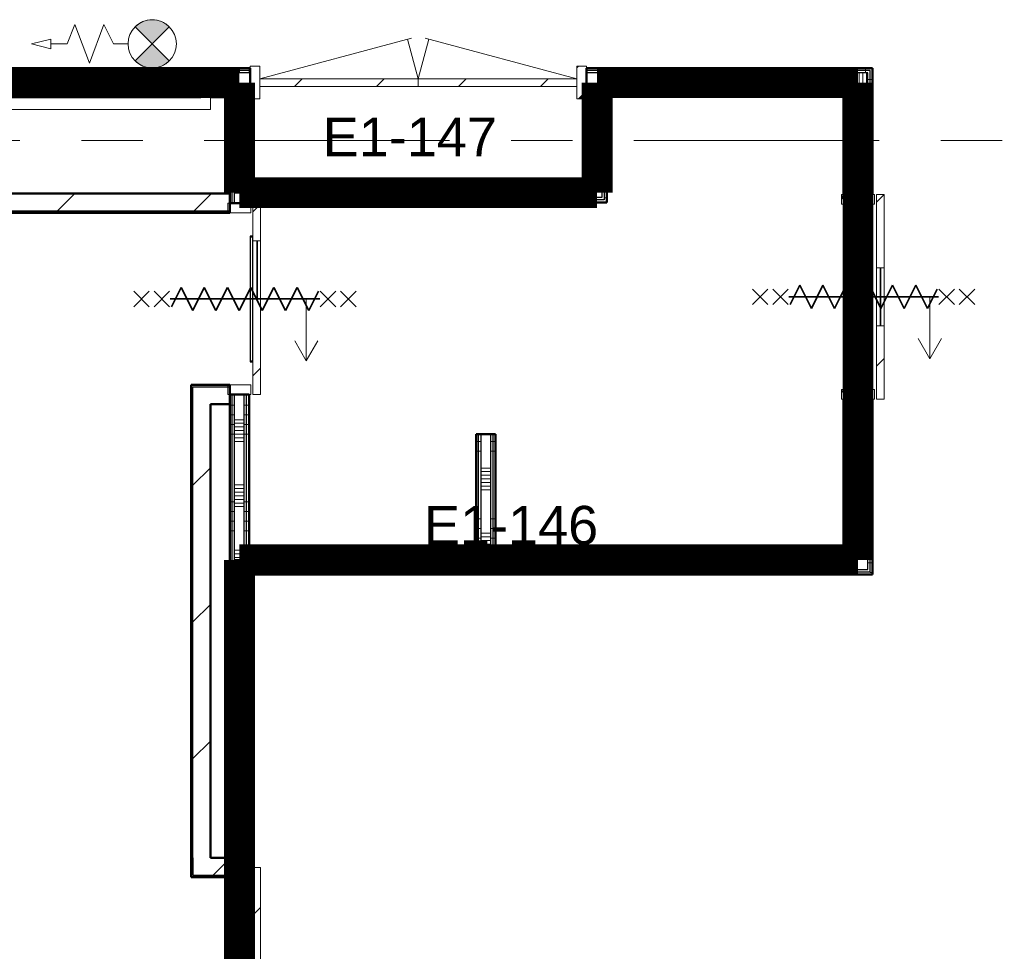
# Model space of a CAD drawing. Extents: x -3204 to 54657, y -2294 to 61632.
# Tile 43 of 65: x 39464 to 44557, y 34804 to 39625. Entities that reach past the tile are written whole.
import ezdxf

# ---------------------------------------------------------------- set-up
doc = ezdxf.new("R2010")
doc.units = 0
doc.header["$LTSCALE"] = 100
doc.linetypes.add('SCHEIDING_BRANDWEREND60', pattern=[3.2, 0.8, -1.6, 0.8])
doc.linetypes.add('stramien', pattern=[22.225, 12.7, -3.175, 3.175, -3.175])
for name, color, linetype, lineweight in [('00---0--FM-RUIMTENR', 7, 'Continuous', 18), ('BA20----_WANDEN', 14, 'Continuous', 50), ('BL$1A---_ALGEMEEN', 7, 'Continuous', 18), ('BL$7A---_STRAMIEN', 7, 'Continuous', 18), ('BL20----_WANDEN', 7, 'Continuous', 25), ('BL30----_BRANDSYMBOLEN', 14, 'Continuous', 35), ('BL30----_KOZIJNEN', 14, 'Continuous', 25), ('BL40----_BRANDWERENDESCHEIDING_60MIN', 84, 'SCHEIDING_BRANDWEREND60', 158), ('BL80----_IN-LOS', 6, 'Continuous', 18)]:
    doc.layers.add(name, color=color, linetype=linetype, lineweight=lineweight)
doc.styles.add('Arial', font='arial.ttf', dxfattribs={"height": 200})
pattern_1 = [(180, (40650, 39177.5), (7e-13, -500), []), (180, (40650, 39227.5), (7e-13, -500), []), (180, (40650, 39277.5), (7e-13, -500), []), (180, (40650, 39327.5), (7e-13, -500), [])]
pattern_2 = [(270, (41375, 38780), (500, 9e-13), []), (270, (41325, 38780), (500, 9e-13), []), (270, (41275, 38780), (500, 9e-13), []), (270, (41225, 38780), (500, 9e-13), [])]
pattern_3 = [(0, (42400, 38802.5), (0, 500), []), (0, (42400, 38752.5), (0, 500), []), (0, (42400, 38702.5), (0, 500), []), (0, (42400, 38652.5), (0, 500), [])]
pattern_4 = [(270, (42987.5, 39375), (500, 2e-12), []), (270, (42937.5, 39375), (500, 2e-12), []), (270, (42887.5, 39375), (500, 2e-12), []), (270, (42837.5, 39375), (500, 2e-12), [])]
pattern_5 = [(180, (43875, 38215), (8e-13, -500), []), (180, (43875, 38265), (8e-13, -500), []), (180, (43875, 38315), (8e-13, -500), []), (180, (43875, 38365), (8e-13, -500), [])]
pattern_6 = [(90, (42387.5, 36755), (-500, -1e-12), []), (90, (42437.5, 36755), (-500, -1e-12), []), (90, (42487.5, 36755), (-500, -1e-12), []), (90, (42537.5, 36755), (-500, -1e-12), [])]
pattern_7 = [(180, (41925, 37392.5), (-6e-14, -500), []), (180, (41925, 37442.5), (-6e-14, -500), []), (180, (41925, 37492.5), (-6e-14, -500), []), (180, (41925, 37542.5), (-6e-14, -500), [])]
pattern_8 = [(45, (-32526.6, -26494.92), (-212.132, 212.132), [])]
pattern_9 = [(45, (8878.4, 12805.1), (-353.5534, 353.5534), [])]
pattern_10 = [(315, (-21277.92, 31721.6), (212.132, 212.132), [])]
pattern_11 = [(180, (40650, 35330), (7e-13, -500), []), (180, (40650, 35380), (7e-13, -500), []), (180, (40650, 35430), (7e-13, -500), []), (180, (40650, 35480), (7e-13, -500), [])]
pattern_12 = [(180, (40650, 37980), (7e-13, -500), []), (180, (40650, 38030), (7e-13, -500), []), (180, (40650, 38080), (7e-13, -500), []), (180, (40650, 38130), (7e-13, -500), [])]
pattern_13 = [(270, (37650, 39375), (500, 2e-12), []), (270, (37600, 39375), (500, 2e-12), []), (270, (37550, 39375), (500, 2e-12), []), (270, (37500, 39375), (500, 2e-12), [])]

# ---------------------------------------------------------------- blocks, each defined once
blk = doc.blocks.new('32_DR_AMC_s_dubbele deur_dt2 - 1740x2360-2939382-1')
at = {"layer": 'BL30----_KOZIJNEN', "lineweight": 18}
h = blk.add_hatch(dxfattribs=at)
h.set_pattern_fill('FP_543', color=256, style=0, pattern_type=2)
h.set_pattern_definition([(45, (-32526.6, -26494.9), (-500, 500), []), (45, (-32356.6, -26494.9), (-500, 500), []), (45, (-32346.6, -26494.9), (-500, 500), []), (45, (-32336.6, -26494.9), (-500, 500), []), (45, (-32326.6, -26494.9), (-500, 500), []), (45, (-32316.6, -26494.9), (-500, 500), []), (45, (-32306.6, -26494.9), (-500, 500), []), (45, (-32296.6, -26494.9), (-500, 500), [])])
h.paths.add_polyline_path([(940, -85), (990, -85), (990, 85), (940, 85), (940, -41.9)], flags=0)
h.paths.add_polyline_path([(-700, -85), (-700, 85), (-750, 85), (-750, -85)], flags=0)
h = blk.add_hatch(dxfattribs=at)
h.set_pattern_fill('FP_542', color=256, style=0, pattern_type=2)
h.set_pattern_definition(pattern_8)
h.paths.add_polyline_path([(120, -20), (120, 20), (-700, 20), (-700, -20), (-488.9, -20)], flags=0)
h = blk.add_hatch(dxfattribs=at)
h.set_pattern_fill('FP_542', color=256, style=0, pattern_type=2)
h.set_pattern_definition(pattern_8)
h.paths.add_polyline_path([(940, -20), (940, 20), (120, 20), (120, -20)], flags=0)
for p, q in [((-700, 20), (84.4, 230.2)), ((120, 20), (65.1, 225)), ((120, 20), (174.9, 225)), ((940, 20), (155.6, 230.2)), ((-700, 85), (-750, 85)), ((-750, 85), (-750, -85)), ((-700, -85), (-700, 85)), ((990, 85), (940, 85)), ((940, 85), (940, -85)), ((990, -85), (990, 85)), ((120, 20), (-700, 20)), ((-700, 20), (-700, -20)), ((120, -20), (120, 20)), ((940, 20), (120, 20)), ((120, 20), (120, -20)), ((940, -20), (940, 20)), ((-700, -20), (120, -20)), ((120, -20), (940, -20)), ((-750, -85), (-700, -85)), ((940, -85), (990, -85))]:
    blk.add_line(p, q, dxfattribs=at)
blk = doc.blocks.new('32_DR_AMC_s_enkele schuifdeur_V3 - 1060x2360_wbdbo60-2939373-1')
at = {"layer": 'BL30----_BRANDSYMBOLEN', "lineweight": 18}
h = blk.add_hatch(dxfattribs=at)
h.set_pattern_fill('FP_689', color=256, style=0, pattern_type=2)
h.set_pattern_definition([(135, (25710.92, -34921.6), (-212.132, -212.132), [])])
h.paths.add_polyline_path([(855, 95), (855, 135), (475, 135), (475, 95)], flags=0)
h.paths.add_polyline_path([(175, 135), (-205, 135), (-205, 95), (175, 95)], flags=0)
at = {"layer": 'BL30----_KOZIJNEN', "lineweight": 18}
h = blk.add_hatch(dxfattribs=at)
h.set_pattern_fill('FP_690', color=256, style=0, pattern_type=2)
h.set_pattern_definition([(135, (25710.9, -34921.6), (-500, -500), []), (135, (25710.9, -34751.6), (-500, -500), []), (135, (25710.9, -34741.6), (-500, -500), []), (135, (25710.9, -34731.6), (-500, -500), []), (135, (25710.9, -34721.6), (-500, -500), []), (135, (25710.9, -34711.6), (-500, -500), []), (135, (25710.9, -34701.6), (-500, -500), []), (135, (25710.9, -34691.6), (-500, -500), [])])
h.paths.add_polyline_path([(855, 85), (805, 85), (805, -85), (855, -85)], flags=0)
h.paths.add_polyline_path([(-155, 85), (-205, 85), (-205, -85), (-155, -85)], flags=0)
at = {"layer": 'BL$1A---_ALGEMEEN'}
for p, q in [((645, 371), (541.1, 431)), ((325, -84.9), (325, 371)), ((325, 371), (645, 371)), ((645, 371), (541.1, 311))]:
    blk.add_line(p, q, dxfattribs=at)
at = {"layer": 'BL30----_BRANDSYMBOLEN'}
for p, q in [((285, 603.6), (365, 523.6)), ((365, 603.6), (285, 523.6)), ((365, 498.7), (285, 418.6)), ((285, 498.7), (365, 418.6)), ((385, 358.6), (285, 408.6)), ((325, 416.3), (325, -358.7)), ((325, 416.3), (325, -358.7)), ((265, 298.6), (385, 358.6)), ((385, 238.6), (265, 298.6)), ((265, 178.6), (385, 238.6)), ((385, 118.6), (265, 178.6)), ((265, 58.6), (385, 118.6)), ((385, -1.4), (265, 58.6)), ((265, -61.4), (385, -1.4)), ((385, -121.4), (265, -61.4)), ((265, -181.4), (385, -121.4)), ((385, -241.4), (265, -181.4)), ((265, -301.4), (385, -241.4)), ((365, -351.4), (265, -301.4)), ((285, -361.4), (365, -441.4)), ((365, -361.4), (285, -441.4)), ((285, -466.4), (365, -546.4)), ((365, -466.4), (285, -546.4))]:
    blk.add_line(p, q, dxfattribs=at)
at = {"layer": 'BL30----_KOZIJNEN', "lineweight": 18}
for p, q in [((175, 135), (-205, 135)), ((-205, 135), (-205, 95)), ((175, 95), (175, 135)), ((175, 135), (475, 135)), ((475, 118), (175, 118)), ((175, 118), (175, 115)), ((175, 115), (475, 115)), ((855, 135), (475, 135)), ((475, 135), (475, 95)), ((475, 115), (475, 118)), ((855, 95), (855, 135)), ((-205, 95), (175, 95)), ((-205, 85), (-205, -85)), ((-155, 85), (-205, 85)), ((-155, -85), (-155, 85)), ((475, 95), (175, 95)), ((475, 95), (855, 95)), ((855, 85), (805, 85)), ((805, 85), (805, -85)), ((855, -85), (855, 85)), ((-205, -85), (-155, -85)), ((805, -85), (855, -85))]:
    blk.add_line(p, q, dxfattribs=at)
blk = doc.blocks.new('32_DR_AMC_s_enkele schuifdeur_V2 - 990x2360-2910517-1')
at = {"layer": 'BL30----_BRANDSYMBOLEN', "lineweight": 18}
h = blk.add_hatch(dxfattribs=at)
h.set_pattern_fill('FP_694', color=256, style=0, pattern_type=2)
h.set_pattern_definition([(135, (25699.92, -31721.6), (-212.132, -212.132), [])])
h.paths.add_polyline_path([(820, 70), (820, 110), (325, 110), (325, 70), (445.5, 70)], flags=0)
h.paths.add_polyline_path([(25, 110), (-170, 110), (-170, 70), (25, 70)], flags=0)
at = {"layer": 'BL$1A---_ALGEMEEN'}
for p, q in [((645, 346), (541.1, 406)), ((325, -109.9), (325, 346)), ((325, 346), (645, 346)), ((645, 346), (541.1, 286))]:
    blk.add_line(p, q, dxfattribs=at)
at = {"layer": 'BL30----_BRANDSYMBOLEN'}
for p, q in [((285, 603.6), (365, 523.6)), ((365, 603.6), (285, 523.6)), ((365, 498.7), (285, 418.6)), ((285, 498.7), (365, 418.6)), ((385, 358.6), (285, 408.6)), ((325, 416.3), (325, -358.7)), ((325, 416.3), (325, -358.7)), ((265, 298.6), (385, 358.6)), ((385, 238.6), (265, 298.6)), ((265, 178.6), (385, 238.6)), ((385, 118.6), (265, 178.6)), ((265, 58.6), (385, 118.6)), ((385, -1.4), (265, 58.6)), ((265, -61.4), (385, -1.4)), ((385, -121.4), (265, -61.4)), ((265, -181.4), (385, -121.4)), ((385, -241.4), (265, -181.4)), ((265, -301.4), (385, -241.4)), ((365, -351.4), (265, -301.4)), ((285, -361.4), (365, -441.4)), ((365, -361.4), (285, -441.4)), ((285, -466.4), (365, -546.4)), ((365, -466.4), (285, -546.4))]:
    blk.add_line(p, q, dxfattribs=at)
at = {"layer": 'BL30----_KOZIJNEN', "lineweight": 18}
for p, q in [((25, 110), (-170, 110)), ((-170, 110), (-170, 70)), ((25, 70), (25, 110)), ((25, 110), (325, 110)), ((820, 110), (325, 110)), ((325, 110), (325, 70)), ((820, 70), (820, 110)), ((-170, 70), (25, 70)), ((-170, 60), (-170, -60)), ((-120, 60), (-170, 60)), ((-120, -60), (-120, 60)), ((325, 93), (25, 93)), ((25, 93), (25, 90)), ((25, 90), (325, 90)), ((325, 70), (25, 70)), ((325, 90), (325, 93)), ((325, 70), (820, 70)), ((647, 67), (325, 67)), ((325, 67), (325, 58)), ((325, 58), (647, 58)), ((647, 58), (647, 67)), ((820, 60), (770, 60)), ((770, 60), (770, -60)), ((820, -60), (820, 60)), ((-170, -60), (-120, -60)), ((770, -60), (820, -60))]:
    blk.add_line(p, q, dxfattribs=at)
at = {"layer": 'BL30----_KOZIJNEN'}
for p, q in [((25, 70), (0, 70)), ((0, 70), (0, 55)), ((0, 55), (15, 55)), ((3, 58), (3, 67)), ((3, 67), (25, 67)), ((15, 58), (3, 58)), ((15, 55), (15, 58)), ((325, 58), (15, 58)), ((15, 55), (635, 55)), ((25, 67), (25, 70)), ((325, 70), (25, 70)), ((25, 67), (325, 67)), ((625, 70), (625, 67)), ((650, 70), (625, 70)), ((625, 67), (647, 67)), ((647, 58), (635, 58)), ((635, 58), (635, 55)), ((635, 55), (650, 55)), ((647, 67), (647, 58)), ((650, 55), (650, 70))]:
    blk.add_line(p, q, dxfattribs=at)
blk = doc.blocks.new('32_DR_AMC_s_enkele schuifdeur_V1 - 1660x2360_wbdbo60-2939381-1')
at = {"layer": 'BL30----_BRANDSYMBOLEN', "lineweight": 18}
h = blk.add_hatch(dxfattribs=at)
h.set_pattern_fill('FP_701', color=256, style=0, pattern_type=2)
h.set_pattern_definition(pattern_10)
h.paths.add_polyline_path([(-505, -110), (175, -110), (175, -70), (-505, -70)], flags=0)
h.paths.add_polyline_path([(475, -110), (1155, -110), (1155, -70), (475, -70)], flags=0)
at = {"layer": 'BL30----_KOZIJNEN', "lineweight": 18}
h = blk.add_hatch(dxfattribs=at)
h.set_pattern_fill('FP_702', color=256, style=0, pattern_type=2)
h.set_pattern_definition([(315, (-21277.9, 31721.6), (500, 500), []), (315, (-21277.9, 31551.6), (500, 500), []), (315, (-21277.9, 31541.6), (500, 500), []), (315, (-21277.9, 31531.6), (500, 500), []), (315, (-21277.9, 31521.6), (500, 500), []), (315, (-21277.9, 31511.6), (500, 500), []), (315, (-21277.9, 31501.6), (500, 500), []), (315, (-21277.9, 31491.6), (500, 500), [])])
h.paths.add_polyline_path([(-505, 60), (-505, -60), (-455, -60), (-455, 60)], flags=0)
h.paths.add_polyline_path([(1105, -60), (1155, -60), (1155, 60), (1105, 60)], flags=0)
h = blk.add_hatch(dxfattribs=at)
h.set_pattern_fill('FP_701', color=256, style=0, pattern_type=2)
h.set_pattern_definition(pattern_10)
h.paths.add_polyline_path([(475, -67), (797, -67), (797, -58), (475, -58)], flags=0)
at = {"layer": 'BL$1A---_ALGEMEEN'}
for p, q in [((325, 109.9), (325, -346)), ((645, -346), (541.1, -286)), ((325, -346), (645, -346)), ((645, -346), (541.1, -406))]:
    blk.add_line(p, q, dxfattribs=at)
at = {"layer": 'BL30----_BRANDSYMBOLEN'}
for p, q in [((285, 466.4), (365, 546.4)), ((365, 466.4), (285, 546.4)), ((285, 361.4), (365, 441.4)), ((365, 361.4), (285, 441.4)), ((325, -416.3), (325, 358.7)), ((325, -416.3), (325, 358.7)), ((365, 351.4), (265, 301.4)), ((265, 301.4), (385, 241.4)), ((385, 241.4), (265, 181.4)), ((265, 181.4), (385, 121.4)), ((385, 121.4), (265, 61.4)), ((265, 61.4), (385, 1.4)), ((385, 1.4), (265, -58.6)), ((265, -58.6), (385, -118.6)), ((385, -118.6), (265, -178.6)), ((265, -178.6), (385, -238.6)), ((385, -238.6), (265, -298.6)), ((265, -298.6), (385, -358.6)), ((385, -358.6), (285, -408.6)), ((365, -498.7), (285, -418.6)), ((285, -498.7), (365, -418.6)), ((285, -603.6), (365, -523.6)), ((365, -603.6), (285, -523.6))]:
    blk.add_line(p, q, dxfattribs=at)
at = {"layer": 'BL30----_KOZIJNEN', "lineweight": 18}
for p, q in [((-505, 60), (-455, 60)), ((-505, -60), (-505, 60)), ((-455, 60), (-455, -60)), ((1105, 60), (1155, 60)), ((1105, -60), (1105, 60)), ((1155, 60), (1155, -60)), ((-455, -60), (-505, -60)), ((-505, -70), (175, -70)), ((-505, -110), (-505, -70)), ((175, -70), (175, -110)), ((475, -70), (175, -70)), ((175, -93), (175, -90)), ((175, -90), (475, -90)), ((475, -93), (175, -93)), ((475, -67), (475, -58)), ((475, -58), (797, -58)), ((797, -67), (475, -67)), ((475, -70), (1155, -70)), ((475, -110), (475, -70)), ((475, -90), (475, -93)), ((797, -58), (797, -67)), ((1155, -60), (1105, -60)), ((1155, -70), (1155, -110)), ((175, -110), (-505, -110)), ((175, -110), (475, -110)), ((1155, -110), (475, -110))]:
    blk.add_line(p, q, dxfattribs=at)
at = {"layer": 'BL30----_KOZIJNEN'}
for p, q in [((150, -55), (165, -55)), ((150, -70), (150, -55)), ((175, -70), (150, -70)), ((153, -58), (153, -67)), ((165, -58), (153, -58)), ((153, -67), (175, -67)), ((165, -55), (165, -58)), ((165, -55), (785, -55)), ((475, -58), (165, -58)), ((175, -67), (175, -70)), ((175, -67), (475, -67)), ((475, -70), (175, -70)), ((775, -67), (797, -67)), ((775, -70), (775, -67)), ((800, -70), (775, -70)), ((785, -55), (800, -55)), ((785, -58), (785, -55)), ((797, -58), (785, -58)), ((797, -67), (797, -58)), ((800, -55), (800, -70))]:
    blk.add_line(p, q, dxfattribs=at)
blk = doc.blocks.new('65_SE_brandslanghaspel-poederblusser in kast-3D - 1100 x 215 x 915-2939348-1')
at = {"layer": 'BL$1A---_ALGEMEEN'}
blk.add_hatch(color=256, dxfattribs=at).paths.add_polyline_path([(227.7, 288.6), (205.9, 306.1), (180.6, 318.2), (153.4, 324.5), (125.4, 324.5), (98.1, 318.2), (72.8, 306.1), (51, 288.6), (139.4, 200.2)], flags=0)
at = {"layer": 'BL80----_IN-LOS'}
blk.add_hatch(color=256, dxfattribs=at).paths.add_polyline_path([(227.7, 111.8), (139.3, 200.2), (51, 111.8), (72.9, 94.3), (98.1, 82.2), (125.4, 76), (153.4, 76), (180.7, 82.2), (205.9, 94.4)], flags=0)
at = {"layer": 'BL$1A---_ALGEMEEN'}
for p, q in [((-260.7, 300.2), (-300.6, 200.2)), ((-185.6, 100.2), (-260.7, 300.2)), ((-110.6, 300.2), (-185.6, 100.2)), ((-60.7, 200.2), (-110.6, 300.2)), ((50.9, 111.8), (227.8, 288.6)), ((227.8, 111.8), (50.9, 288.6)), ((51, 288.6), (139.4, 200.2)), ((139.4, 200.2), (227.7, 288.6)), ((-385.7, 225.2), (-485.7, 200.2)), ((-385.7, 175.2), (-385.7, 225.2)), ((-485.7, 200.2), (-385.7, 175.2)), ((-300.6, 200.2), (-385.7, 200.2)), ((14.3, 200.2), (-60.7, 200.2)), ((139.3, 200.2), (51, 111.8)), ((227.7, 111.8), (139.3, 200.2)), ((-609.6, -80), (180.3, 55)), ((180.3, -80), (-609.6, 55)), ((-609.6, 55), (180.3, 55)), ((-609.6, -80), (-609.6, 55)), ((180.3, 55), (180.3, -80)), ((180.4, -80), (390.4, 55)), ((390.4, -80), (180.4, 55)), ((180.4, 55), (390.4, 55)), ((180.4, -80), (180.4, 55)), ((390.4, 55), (390.4, -80)), ((80.3, 35), (-509.7, 35)), ((-509.7, 25), (80.3, 25)), ((60.1, 22.5), (-496.8, 13)), ((60.1, 0.5), (-496.4, -9)), ((-314.6, 35), (-304.7, 45)), ((-304.7, 45), (-124.7, 45)), ((-124.7, 45), (-114.7, 35)), ((60.1, 22.5), (66.9, 25)), ((60.9, -43.5), (-496.6, -53)), ((-496, -31), (60.5, -21.5)), ((180.3, -80), (-609.6, -80)), ((-510.2, -63), (80.9, -63)), ((80.3, -53), (-509.7, -53)), ((-314.6, -63), (-304.7, -73)), ((-304.7, -73), (-124.7, -73)), ((-264.6, -73), (-264.6, -80)), ((-164.7, -80), (-164.7, -73)), ((-124.7, -73), (-114.7, -63)), ((390.4, -80), (180.4, -80))]:
    blk.add_line(p, q, dxfattribs=at)
for centre, radius in [((139.4, 200.2), 125), ((285.4, -12.5), 50)]:
    blk.add_circle(centre, radius, dxfattribs=at)
for centre, radius, start, end in [((139.4, 200.3), 125, 44.9783, 135.0217), ((139.3, 200.1), 125, 224.9935, 315.0369), ((-509.7, 30), 5.01, 90, 270), ((-497, 24), 11, 174.6943, 270.9748), ((-496.6, 2), 11, 90.9748, 270.9748), ((60.1, 11.5), 11, 270, 90), ((60.5, -10.5), 11, 270, 90), ((80.3, 30), 5.01, 270, 90), ((-496.2, -20), 11, 90.9732, 270.9765), ((-496, -42), 11, 90, 270), ((60.9, -32.5), 11, 270, 90), ((61.4, -54.6), 11, 7.9469, 90.7745), ((-509.7, -58), 4.99, 90, 265.2817), ((80.3, -58), 4.99, 274.8992, 90)]:
    blk.add_arc(centre, radius, start, end, dxfattribs=at)
at = {"layer": 'BL80----_IN-LOS'}
for p, q in [((440.4, 75), (-659.6, 75)), ((-659.6, 75), (-659.6, -67.6)), ((-659.6, 55), (-659.6, -140.2)), ((390.4, 55), (-609.6, 55)), ((-609.6, 55), (-609.6, -80)), ((390.4, -80), (390.4, 55)), ((440.4, -67.6), (440.4, 75)), ((440.4, 55), (440.4, -140.2)), ((-609.6, -80), (390.4, -80)), ((440.4, -140.2), (-659.6, -140.2))]:
    blk.add_line(p, q, dxfattribs=at)

msp = doc.modelspace()

# ---------------------------------------------------------------- hatches: boundary and pattern name
at = {"layer": 'BA20----_WANDEN', "lineweight": 18}
h = msp.add_hatch(dxfattribs=at)
h.set_pattern_fill('FP_791', color=256, angle=-270, style=0, pattern_type=2)
h.set_pattern_definition(pattern_13)
h.paths.add_polyline_path([(42500, 39362.5), (42500, 39375), (42395, 39375), (42395, 39362.5), (42487.5, 39362.5)], flags=0)
h.paths.add_polyline_path([(40655, 39362.5), (40655, 39375), (40450, 39375), (40450, 39362.5)], flags=0)
h.paths.add_polyline_path([(39350, 39362.5), (39350, 39375), (33200, 39375), (33200, 39362.5), (38746.2, 39362.5)], flags=0)
h = msp.add_hatch(dxfattribs=at)
h.set_pattern_fill('FP_365', color=256, angle=-270, style=0, pattern_type=2)
h.set_pattern_definition(pattern_4)
h.paths.add_polyline_path([(43862.5, 39362.5), (43875, 39362.5), (43875, 39375), (42500, 39375), (42500, 39362.5), (43086, 39362.5)], flags=0)
h = msp.add_hatch(dxfattribs=at)
h.set_pattern_fill('FP_791', color=256, angle=-270, style=0, pattern_type=2)
h.set_pattern_definition(pattern_13)
h.paths.add_polyline_path([(42487.5, 39350), (42487.5, 39362.5), (42395, 39362.5), (42395, 39350), (42475, 39350)], flags=0)
h.paths.add_polyline_path([(40655, 39350), (40655, 39362.5), (40450, 39362.5), (40450, 39350)], flags=0)
h.paths.add_polyline_path([(39350, 39350), (39350, 39362.5), (33200, 39362.5), (33200, 39350), (38746.2, 39350)], flags=0)
h = msp.add_hatch(dxfattribs=at)
h.set_pattern_fill('FP_792', color=256, angle=-270, style=0, pattern_type=2)
h.set_pattern_definition([(270, (37850, 39375), (337.5, 1e-12), []), (270, (37831.25, 39375), (337.5, 1e-12), []), (270, (37812.5, 39375), (337.5, 1e-12), []), (270, (37793.75, 39375), (337.5, 1e-12), []), (270, (37775, 39375), (337.5, 1e-12), []), (270, (37756.25, 39375), (337.5, 1e-12), []), (270, (37737.5, 39375), (337.5, 1e-12), [])])
h.paths.add_polyline_path([(42425, 39250), (42475, 39250), (42475, 39350), (42395, 39350), (42395, 39250)], flags=0)
h.paths.add_polyline_path([(40625, 39250), (40655, 39250), (40655, 39350), (40450, 39350), (40450, 39250), (40575, 39250)], flags=0)
h.paths.add_polyline_path([(39250, 39250), (39350, 39250), (39350, 39350), (33200, 39350), (33200, 39250), (38750, 39250)], flags=0)
h = msp.add_hatch(dxfattribs=at)
h.set_pattern_fill('FP_366', color=256, angle=-270, style=0, pattern_type=2)
h.set_pattern_definition([(270, (43187.5, 39375), (337.5, 1e-12), []), (270, (43168.75, 39375), (337.5, 1e-12), []), (270, (43150, 39375), (337.5, 1e-12), []), (270, (43131.25, 39375), (337.5, 1e-12), []), (270, (43112.5, 39375), (337.5, 1e-12), []), (270, (43093.75, 39375), (337.5, 1e-12), []), (270, (43075, 39375), (337.5, 1e-12), [])])
h.paths.add_polyline_path([(43850, 39300), (43850, 39350), (42475, 39350), (42475, 39300), (43750, 39300)], flags=0)
h = msp.add_hatch(dxfattribs=at)
h.set_pattern_fill('FP_363', color=256, angle=90, style=0, pattern_type=2)
h.set_pattern_definition(pattern_3)
h.paths.add_polyline_path([(42500, 38692.5), (42500, 39287.5), (42487.5, 39287.5), (42487.5, 38692.5)], flags=0)
h.paths.add_polyline_path([(42487.5, 39350), (42500, 39350), (42500, 39362.5), (42487.5, 39362.5)], flags=0)
h = msp.add_hatch(dxfattribs=at)
h.set_pattern_fill('FP_365', color=256, angle=-270, style=0, pattern_type=2)
h.set_pattern_definition(pattern_4)
h.paths.add_polyline_path([(43850, 39350), (43862.5, 39350), (43862.5, 39362.5), (42500, 39362.5), (42500, 39350), (43086, 39350)], flags=0)
h = msp.add_hatch(dxfattribs=at)
h.set_pattern_fill('FP_367', color=256, angle=90, style=0, pattern_type=2)
h.set_pattern_definition(pattern_5)
h.paths.add_polyline_path([(43850, 36767.5), (43862.5, 36767.5), (43862.5, 37661), (43850, 37661), (43850, 36780)], flags=0)
h.paths.add_polyline_path([(43862.5, 38721), (43862.5, 39350), (43850, 39350), (43850, 38721)], flags=0)
h = msp.add_hatch(dxfattribs=at)
h.set_pattern_fill('FP_367', color=256, angle=90, style=0, pattern_type=2)
h.set_pattern_definition(pattern_5)
h.paths.add_polyline_path([(43862.5, 36755), (43875, 36755), (43875, 37661), (43862.5, 37661), (43862.5, 36767.5)], flags=0)
h.paths.add_polyline_path([(43875, 38721), (43875, 39362.5), (43862.5, 39362.5), (43862.5, 38721)], flags=0)
h = msp.add_hatch(dxfattribs=at)
h.set_pattern_fill('FP_363', color=256, angle=90, style=0, pattern_type=2)
h.set_pattern_definition(pattern_3)
h.paths.add_polyline_path([(42475, 38705), (42487.5, 38705), (42487.5, 39300), (42475, 39300), (42475, 38755)], flags=0)
h = msp.add_hatch(dxfattribs=at)
h.set_pattern_fill('FP_365', color=256, angle=-270, style=0, pattern_type=2)
h.set_pattern_definition(pattern_4)
h.paths.add_polyline_path([(43737.5, 39287.5), (43750, 39287.5), (43750, 39300), (42487.5, 39300), (42487.5, 39287.5), (43086, 39287.5)], flags=0)
h = msp.add_hatch(dxfattribs=at)
h.set_pattern_fill('FP_365', color=256, angle=-270, style=0, pattern_type=2)
h.set_pattern_definition(pattern_4)
h.paths.add_polyline_path([(43725, 39275), (43737.5, 39275), (43737.5, 39287.5), (42500, 39287.5), (42500, 39275), (43086, 39275)], flags=0)
h = msp.add_hatch(dxfattribs=at)
h.set_pattern_fill('FP_367', color=256, angle=90, style=0, pattern_type=2)
h.set_pattern_definition(pattern_5)
h.paths.add_polyline_path([(43725, 36892.5), (43737.5, 36892.5), (43737.5, 37661), (43725, 37661), (43725, 36905)], flags=0)
h.paths.add_polyline_path([(43737.5, 38721), (43737.5, 39275), (43725, 39275), (43725, 38721)], flags=0)
h = msp.add_hatch(dxfattribs=at)
h.set_pattern_fill('FP_367', color=256, angle=90, style=0, pattern_type=2)
h.set_pattern_definition(pattern_5)
h.paths.add_polyline_path([(43750, 36880), (43750, 37661), (43737.5, 37661), (43737.5, 36880)], flags=0)
h.paths.add_polyline_path([(43750, 38721), (43750, 39287.5), (43737.5, 39287.5), (43737.5, 38721)], flags=0)
h = msp.add_hatch(dxfattribs=at)
h.set_pattern_fill('FP_368', color=256, angle=90, style=0, pattern_type=2)
h.set_pattern_definition([(180, (43875, 38015), (6e-13, -337.5), []), (180, (43875, 38033.75), (6e-13, -337.5), []), (180, (43875, 38052.5), (6e-13, -337.5), []), (180, (43875, 38071.25), (6e-13, -337.5), []), (180, (43875, 38090), (6e-13, -337.5), []), (180, (43875, 38108.75), (6e-13, -337.5), []), (180, (43875, 38127.5), (6e-13, -337.5), [])])
h.paths.add_polyline_path([(43850, 36780), (43850, 37661), (43750, 37661), (43750, 36780)], flags=0)
h.paths.add_polyline_path([(43850, 38721), (43850, 39300), (43750, 39300), (43750, 38721)], flags=0)
h = msp.add_hatch(dxfattribs=at)
h.set_pattern_fill('FP_791', color=256, angle=-270, style=0, pattern_type=2)
h.set_pattern_definition(pattern_13)
h.paths.add_polyline_path([(42412.5, 39237.5), (42425, 39237.5), (42425, 39250), (42395, 39250), (42395, 39237.5)], flags=0)
h.paths.add_polyline_path([(40450, 39237.5), (40575, 39237.5), (40575, 39250), (40450, 39250)], flags=0)
h.paths.add_polyline_path([(40655, 39237.5), (40655, 39250), (40625, 39250), (40625, 39237.5)], flags=0)
h.paths.add_polyline_path([(39350, 39237.5), (39350, 39250), (39250, 39250), (39250, 39237.5)], flags=0)
h.paths.add_polyline_path([(38746.2, 39237.5), (38750, 39237.5), (38750, 39250), (33225, 39250), (33225, 39237.5), (34406.3, 39237.5)], flags=0)
h = msp.add_hatch(dxfattribs=at)
h.set_pattern_fill('FP_791', color=256, angle=-270, style=0, pattern_type=2)
h.set_pattern_definition(pattern_13)
h.paths.add_polyline_path([(40562.5, 39225), (40562.5, 39237.5), (40450, 39237.5), (40450, 39225), (40550, 39225)], flags=0)
h.paths.add_polyline_path([(42400, 39225), (42412.5, 39225), (42412.5, 39237.5), (42395, 39237.5), (42395, 39225)], flags=0)
h.paths.add_polyline_path([(40650, 39225), (40655, 39225), (40655, 39237.5), (40625, 39237.5), (40625, 39225), (40637.5, 39225)], flags=0)
h.paths.add_polyline_path([(39250, 39225), (39350, 39225), (39350, 39237.5), (39250, 39237.3)], flags=0)
h.paths.add_polyline_path([(38750, 39225), (38750, 39237.5), (33225, 39237.5), (33225, 39225), (38746.2, 39225)], flags=0)
h = msp.add_hatch(dxfattribs=at)
h.set_pattern_fill('FP_359', color=256, angle=90, style=0, pattern_type=2)
h.set_pattern_definition(pattern_1)
h.paths.add_polyline_path([(40550, 38730), (40562.5, 38730), (40562.5, 39225), (40550, 39225), (40550, 38958.5)], flags=0)
h = msp.add_hatch(dxfattribs=at)
h.set_pattern_fill('FP_359', color=256, angle=90, style=0, pattern_type=2)
h.set_pattern_definition(pattern_1)
h.paths.add_polyline_path([(40562.5, 38730), (40575, 38730), (40575, 39237.5), (40562.5, 39237.5), (40562.5, 38958.5)], flags=0)
h = msp.add_hatch(dxfattribs=at)
h.set_pattern_fill('FP_360', color=256, angle=90, style=0, pattern_type=2)
h.set_pattern_definition([(180, (40650, 38977.5), (5e-13, -337.5), []), (180, (40650, 38996.25), (5e-13, -337.5), []), (180, (40650, 39015), (5e-13, -337.5), []), (180, (40650, 39033.75), (5e-13, -337.5), []), (180, (40650, 39052.5), (5e-13, -337.5), []), (180, (40650, 39071.25), (5e-13, -337.5), []), (180, (40650, 39090), (5e-13, -337.5), [])])
h.paths.add_polyline_path([(40625, 38730), (40625, 39250), (40575, 39250), (40575, 38730)], flags=0)
h = msp.add_hatch(dxfattribs=at)
h.set_pattern_fill('FP_359', color=256, angle=90, style=0, pattern_type=2)
h.set_pattern_definition(pattern_1)
h.paths.add_polyline_path([(40637.5, 38755), (40637.5, 39225), (40625, 39225), (40625, 38755)], flags=0)
h = msp.add_hatch(dxfattribs=at)
h.set_pattern_fill('FP_359', color=256, angle=90, style=0, pattern_type=2)
h.set_pattern_definition(pattern_1)
h.paths.add_polyline_path([(40650, 38767.5), (40650, 39225), (40637.5, 39225), (40637.5, 38767.5)], flags=0)
h = msp.add_hatch(dxfattribs=at)
h.set_pattern_fill('FP_363', color=256, angle=90, style=0, pattern_type=2)
h.set_pattern_definition(pattern_3)
h.paths.add_polyline_path([(42412.5, 38780), (42412.5, 39225), (42400, 39225), (42400, 38780)], flags=0)
h = msp.add_hatch(dxfattribs=at)
h.set_pattern_fill('FP_363', color=256, angle=90, style=0, pattern_type=2)
h.set_pattern_definition(pattern_3)
h.paths.add_polyline_path([(42412.5, 38767.5), (42425, 38767.5), (42425, 39237.5), (42412.5, 39237.5), (42412.5, 38780)], flags=0)
h = msp.add_hatch(dxfattribs=at)
h.set_pattern_fill('FP_364', color=256, angle=90, style=0, pattern_type=2)
h.set_pattern_definition([(0, (42400, 39002.5), (0, 337.5), []), (0, (42400, 38983.75), (0, 337.5), []), (0, (42400, 38965), (0, 337.5), []), (0, (42400, 38946.25), (0, 337.5), []), (0, (42400, 38927.5), (0, 337.5), []), (0, (42400, 38908.75), (0, 337.5), []), (0, (42400, 38890), (0, 337.5), [])])
h.paths.add_polyline_path([(42475, 38755), (42475, 39250), (42425, 39250), (42425, 38755)], flags=0)
h = msp.add_hatch(dxfattribs=at)
h.set_pattern_fill('FP_361', color=256, angle=-270, style=0, pattern_type=2)
h.set_pattern_definition(pattern_2)
h.paths.add_polyline_path([(42425, 38755), (42425, 38767.5), (40637.5, 38767.5), (40637.5, 38755), (42001, 38755)], flags=0)
h = msp.add_hatch(dxfattribs=at)
h.set_pattern_fill('FP_361', color=256, angle=-270, style=0, pattern_type=2)
h.set_pattern_definition(pattern_2)
h.paths.add_polyline_path([(42412.5, 38767.5), (42412.5, 38780), (40650, 38780), (40650, 38767.5), (42001, 38767.5)], flags=0)
h = msp.add_hatch(dxfattribs=at)
h.set_pattern_fill('FP_24', color=256, style=0, pattern_type=2)
h.set_pattern_definition(pattern_9)
h.paths.add_polyline_path([(34406.3, 38635), (36157, 38635), (36157, 38725), (33350, 38725), (33350, 38635), (33440, 38635)], flags=0)
h.paths.add_polyline_path([(37643, 38635), (40550, 38635), (40550, 38725), (37643, 38725)], flags=0)
h = msp.add_hatch(dxfattribs=at)
h.set_pattern_fill('FP_789', color=256, angle=90, style=0, pattern_type=2)
h.set_pattern_definition(pattern_12)
h.paths.add_polyline_path([(40562.5, 36830), (40562.5, 37685), (40550, 37685), (40550, 36830)], flags=0)
h.paths.add_polyline_path([(40562.5, 38675), (40562.5, 38730), (40550, 38730), (40550, 38675)], flags=0)
h = msp.add_hatch(dxfattribs=at)
h.set_pattern_fill('FP_789', color=256, angle=90, style=0, pattern_type=2)
h.set_pattern_definition(pattern_12)
h.paths.add_polyline_path([(40562.5, 36830), (40575, 36830), (40575, 37685), (40562.5, 37685), (40562.5, 36860.8)], flags=0)
h.paths.add_polyline_path([(40575, 38675), (40575, 38730), (40562.5, 38730), (40562.5, 38675)], flags=0)
h = msp.add_hatch(dxfattribs=at)
h.set_pattern_fill('FP_790', color=256, angle=90, style=0, pattern_type=2)
h.set_pattern_definition([(180, (40650, 37780), (5e-13, -337.5), []), (180, (40650, 37798.75), (5e-13, -337.5), []), (180, (40650, 37817.5), (5e-13, -337.5), []), (180, (40650, 37836.25), (5e-13, -337.5), []), (180, (40650, 37855), (5e-13, -337.5), []), (180, (40650, 37873.75), (5e-13, -337.5), []), (180, (40650, 37892.5), (5e-13, -337.5), [])])
h.paths.add_polyline_path([(40625, 36830), (40625, 37685), (40575, 37685), (40575, 36830)], flags=0)
h.paths.add_polyline_path([(40575, 38675), (40625, 38675), (40625, 38730), (40575, 38730)], flags=0)
h = msp.add_hatch(dxfattribs=at)
h.set_pattern_fill('FP_362', color=256, angle=-270, style=0, pattern_type=2)
h.set_pattern_definition([(270, (41575, 38780), (337.5, 6e-13), []), (270, (41556.25, 38780), (337.5, 6e-13), []), (270, (41537.5, 38780), (337.5, 6e-13), []), (270, (41518.75, 38780), (337.5, 6e-13), []), (270, (41500, 38780), (337.5, 6e-13), []), (270, (41481.25, 38780), (337.5, 6e-13), []), (270, (41462.5, 38780), (337.5, 6e-13), [])])
h.paths.add_polyline_path([(42475, 38705), (42475, 38755), (40625, 38755), (40625, 38705), (42001, 38705)], flags=0)
h = msp.add_hatch(dxfattribs=at)
h.set_pattern_fill('FP_789', color=256, angle=90, style=0, pattern_type=2)
h.set_pattern_definition(pattern_12)
h.paths.add_polyline_path([(40625, 36880), (40637.5, 36880), (40637.5, 37685), (40625, 37685), (40625, 37460.2)], flags=0)
h.paths.add_polyline_path([(40625, 38675), (40637.5, 38675), (40637.5, 38705), (40625, 38705)], flags=0)
h = msp.add_hatch(dxfattribs=at)
h.set_pattern_fill('FP_789', color=256, angle=90, style=0, pattern_type=2)
h.set_pattern_definition(pattern_12)
h.paths.add_polyline_path([(40650, 36892.5), (40650, 37685), (40637.5, 37685), (40637.5, 36892.5)], flags=0)
h.paths.add_polyline_path([(40650, 38675), (40650, 38705), (40637.5, 38705), (40637.5, 38675)], flags=0)
h = msp.add_hatch(dxfattribs=at)
h.set_pattern_fill('FP_361', color=256, angle=-270, style=0, pattern_type=2)
h.set_pattern_definition(pattern_2)
h.paths.add_polyline_path([(42487.5, 38692.5), (42487.5, 38705), (40650, 38705), (40650, 38692.5), (42001, 38692.5)], flags=0)
h = msp.add_hatch(dxfattribs=at)
h.set_pattern_fill('FP_361', color=256, angle=-270, style=0, pattern_type=2)
h.set_pattern_definition(pattern_2)
h.paths.add_polyline_path([(42500, 38680), (42500, 38692.5), (40650, 38692.5), (40650, 38680), (42001, 38680)], flags=0)
h = msp.add_hatch(dxfattribs=at)
h.set_pattern_fill('FP_24', color=256, style=0, pattern_type=2)
h.set_pattern_definition(pattern_9)
h.paths.add_polyline_path([(33450, 38625), (36167, 38625), (36167, 38635), (33440, 38635), (33440, 38625)], flags=0)
h.paths.add_polyline_path([(37633, 38625), (40550, 38625), (40550, 38635), (37633, 38635)], flags=0)
h = msp.add_hatch(dxfattribs=at)
h.set_pattern_fill('FP_24', color=256, style=0, pattern_type=2)
h.set_pattern_definition(pattern_9)
h.paths.add_polyline_path([(40360, 32475), (40360, 33618), (40350, 33618), (40350, 32475)], flags=0)
h.paths.add_polyline_path([(40350, 35198), (40360, 35198), (40360, 37725), (40350, 37725), (40350, 35288)], flags=0)
h = msp.add_hatch(dxfattribs=at)
h.set_pattern_fill('FP_24', color=256, style=0, pattern_type=2)
h.set_pattern_definition(pattern_9)
h.paths.add_polyline_path([(40450, 32565), (40450, 33528), (40360, 33528), (40360, 32565)], flags=0)
h.paths.add_polyline_path([(40360, 35288), (40450, 35288), (40450, 37635), (40360, 37635), (40360, 35662.2)], flags=0)
h = msp.add_hatch(dxfattribs=at)
h.set_pattern_fill('FP_371', color=256, angle=90, style=0, pattern_type=2)
h.set_pattern_definition(pattern_7)
h.paths.add_polyline_path([(41837.5, 36905), (41837.5, 37480), (41825, 37480), (41825, 36905)], flags=0)
h = msp.add_hatch(dxfattribs=at)
h.set_pattern_fill('FP_371', color=256, angle=90, style=0, pattern_type=2)
h.set_pattern_definition(pattern_7)
h.paths.add_polyline_path([(41850, 36905), (41850, 37480), (41837.5, 37480), (41837.5, 36905)], flags=0)
h = msp.add_hatch(dxfattribs=at)
h.set_pattern_fill('FP_372', color=256, angle=90, style=0, pattern_type=2)
h.set_pattern_definition([(180, (41925, 37192.5), (-4e-14, -337.5), []), (180, (41925, 37211.25), (-4e-14, -337.5), []), (180, (41925, 37230), (-4e-14, -337.5), []), (180, (41925, 37248.75), (-4e-14, -337.5), []), (180, (41925, 37267.5), (-4e-14, -337.5), []), (180, (41925, 37286.25), (-4e-14, -337.5), []), (180, (41925, 37305), (-4e-14, -337.5), [])])
h.paths.add_polyline_path([(41900, 36880), (41900, 37480), (41850, 37480), (41850, 36880)], flags=0)
h = msp.add_hatch(dxfattribs=at)
h.set_pattern_fill('FP_371', color=256, angle=90, style=0, pattern_type=2)
h.set_pattern_definition(pattern_7)
h.paths.add_polyline_path([(41912.5, 36892.5), (41912.5, 37480), (41900, 37480), (41900, 36892.5)], flags=0)
h = msp.add_hatch(dxfattribs=at)
h.set_pattern_fill('FP_371', color=256, angle=90, style=0, pattern_type=2)
h.set_pattern_definition(pattern_7)
h.paths.add_polyline_path([(41925, 36905), (41925, 37480), (41912.5, 37480), (41912.5, 36905)], flags=0)
h = msp.add_hatch(dxfattribs=at)
h.set_pattern_fill('FP_370', color=256, angle=90, style=0, pattern_type=2)
h.set_pattern_definition([(90, (42187.5, 36755), (-337.5, -9e-13), []), (90, (42206.25, 36755), (-337.5, -9e-13), []), (90, (42225, 36755), (-337.5, -9e-13), []), (90, (42243.75, 36755), (-337.5, -9e-13), []), (90, (42262.5, 36755), (-337.5, -9e-13), []), (90, (42281.25, 36755), (-337.5, -9e-13), []), (90, (42300, 36755), (-337.5, -9e-13), [])])
h.paths.add_polyline_path([(43750, 36780), (43750, 36880), (40625, 36880), (40625, 36780), (43725, 36780)], flags=0)
h = msp.add_hatch(dxfattribs=at)
h.set_pattern_fill('FP_369', color=256, angle=90, style=0, pattern_type=2)
h.set_pattern_definition(pattern_6)
h.paths.add_polyline_path([(43737.5, 36880), (43737.5, 36892.5), (41900, 36892.5), (41900, 36880), (43725, 36880)], flags=0)
h.paths.add_polyline_path([(41850, 36880), (41850, 36892.5), (40637.5, 36892.5), (40637.5, 36880), (40916.1, 36880)], flags=0)
h = msp.add_hatch(dxfattribs=at)
h.set_pattern_fill('FP_369', color=256, angle=90, style=0, pattern_type=2)
h.set_pattern_definition(pattern_6)
h.paths.add_polyline_path([(43725, 36892.5), (43725, 36905), (41912.5, 36905), (41912.5, 36892.5), (43086, 36892.5)], flags=0)
h.paths.add_polyline_path([(41850, 36892.5), (41850, 36905), (40650, 36905), (40650, 36892.5), (40916.1, 36892.5)], flags=0)
h = msp.add_hatch(dxfattribs=at)
h.set_pattern_fill('FP_783', color=256, angle=90, style=0, pattern_type=2)
h.set_pattern_definition(pattern_11)
h.paths.add_polyline_path([(40562.5, 33430), (40562.5, 33578), (40550, 33578), (40550, 33430)], flags=0)
h.paths.add_polyline_path([(40550, 35238), (40562.5, 35238), (40562.5, 36830), (40550, 36830), (40550, 35662.2)], flags=0)
h = msp.add_hatch(dxfattribs=at)
h.set_pattern_fill('FP_783', color=256, angle=90, style=0, pattern_type=2)
h.set_pattern_definition(pattern_11)
h.paths.add_polyline_path([(40575, 33430), (40575, 33578), (40562.5, 33578), (40562.5, 33430)], flags=0)
h.paths.add_polyline_path([(40575, 35238), (40575, 36830), (40562.5, 36830), (40562.5, 35238)], flags=0)
h = msp.add_hatch(dxfattribs=at)
h.set_pattern_fill('FP_784', color=256, angle=90, style=0, pattern_type=2)
h.set_pattern_definition([(180, (40650, 35130), (5e-13, -337.5), []), (180, (40650, 35148.75), (5e-13, -337.5), []), (180, (40650, 35167.5), (5e-13, -337.5), []), (180, (40650, 35186.25), (5e-13, -337.5), []), (180, (40650, 35205), (5e-13, -337.5), []), (180, (40650, 35223.75), (5e-13, -337.5), []), (180, (40650, 35242.5), (5e-13, -337.5), [])])
h.paths.add_polyline_path([(40575, 33430), (40625, 33430), (40625, 33578), (40575, 33578), (40575, 33564.5)], flags=0)
h.paths.add_polyline_path([(40625, 35238), (40625, 36830), (40575, 36830), (40575, 35238)], flags=0)
h = msp.add_hatch(dxfattribs=at)
h.set_pattern_fill('FP_783', color=256, angle=90, style=0, pattern_type=2)
h.set_pattern_definition(pattern_11)
h.paths.add_polyline_path([(40625, 33480), (40637.5, 33480), (40637.5, 33578), (40625, 33578), (40625, 33564.5)], flags=0)
h.paths.add_polyline_path([(40637.5, 35238), (40637.5, 36780), (40625, 36780), (40625, 35238)], flags=0)
h = msp.add_hatch(dxfattribs=at)
h.set_pattern_fill('FP_783', color=256, angle=90, style=0, pattern_type=2)
h.set_pattern_definition(pattern_11)
h.paths.add_polyline_path([(40650, 33492.5), (40650, 33578), (40637.5, 33578), (40637.5, 33492.5), (40644.8, 33492.5)], flags=0)
h.paths.add_polyline_path([(40637.5, 35238), (40650, 35238), (40650, 36780), (40637.5, 36780), (40637.5, 35662.2)], flags=0)
h = msp.add_hatch(dxfattribs=at)
h.set_pattern_fill('FP_369', color=256, angle=90, style=0, pattern_type=2)
h.set_pattern_definition(pattern_6)
h.paths.add_polyline_path([(43725, 36767.5), (43850, 36767.5), (43850, 36780), (40650, 36780), (40650, 36767.5), (43086, 36767.5)], flags=0)
h = msp.add_hatch(dxfattribs=at)
h.set_pattern_fill('FP_369', color=256, angle=90, style=0, pattern_type=2)
h.set_pattern_definition(pattern_6)
h.paths.add_polyline_path([(43725, 36755), (43862.5, 36755), (43862.5, 36767.5), (40650, 36767.5), (40650, 36755), (43086, 36755)], flags=0)
h = msp.add_hatch(dxfattribs=at)
h.set_pattern_fill('FP_24', color=256, style=0, pattern_type=2)
h.set_pattern_definition(pattern_9)
h.paths.add_polyline_path([(40360, 35198), (40550, 35198), (40550, 35288), (40360, 35288)], flags=0)
h = msp.add_hatch(dxfattribs=at)
h.set_pattern_fill('FP_24', color=256, style=0, pattern_type=2)
h.set_pattern_definition(pattern_9)
h.paths.add_polyline_path([(40350, 35188), (40550, 35188), (40550, 35198), (40350, 35198)], flags=0)

# ---------------------------------------------------------------- linework, layer by layer
at = {"layer": 'BL$7A---_STRAMIEN', "linetype": 'stramien'}
msp.add_line((52800, 39000), (-2203.7, 39000), dxfattribs=at)
at = {"layer": 'BL20----_WANDEN'}
for p, q in [((39350, 39375), (40450, 39375)), ((40655, 39362.5), (40450, 39362.5)), ((40655, 39350), (40450, 39350)), ((42487.5, 39362.5), (42395, 39362.5)), ((43850, 39350), (42395, 39350)), ((42487.5, 39362.5), (42487.5, 39350)), ((43862.5, 39362.5), (42500, 39362.5)), ((43850, 38721), (43850, 39350)), ((43862.5, 38721), (43862.5, 39362.5)), ((42475, 39300), (42475, 38705)), ((42475, 39300), (43750, 39300)), ((42487.5, 39287.5), (42487.5, 38692.5)), ((43737.5, 39287.5), (42487.5, 39287.5)), ((43737.5, 38721), (43737.5, 39287.5)), ((43750, 38721), (43750, 39300)), ((40575, 39250), (40450, 39250)), ((40562.5, 39237.5), (40450, 39237.5)), ((40562.5, 38675), (40562.5, 39237.5)), ((40575, 38675), (40575, 39250)), ((40625, 38755), (40625, 39250)), ((40655, 39250), (40625, 39250)), ((40655, 39237.5), (40625, 39237.5)), ((40637.5, 38767.5), (40637.5, 39225)), ((42425, 39250), (42395, 39250)), ((42412.5, 39237.5), (42395, 39237.5)), ((42412.5, 39237.5), (42412.5, 38767.5)), ((42425, 39250), (42425, 38755)), ((42412.5, 38767.5), (40650, 38767.5)), ((40575, 38730), (40625, 38730)), ((42425, 38755), (40625, 38755)), ((40625, 38675), (40625, 38730)), ((42475, 38705), (40625, 38705)), ((40637.5, 38675), (40637.5, 38705)), ((42487.5, 38692.5), (40650, 38692.5)), ((40550, 38635), (37643, 38635)), ((40360, 35288), (40360, 37725)), ((40360, 37725), (40550, 37725)), ((40562.5, 35238), (40562.5, 37685)), ((40575, 35238), (40575, 37685)), ((40625, 36830), (40625, 37685)), ((40637.5, 36892.5), (40637.5, 37685)), ((43737.5, 36892.5), (43737.5, 37661)), ((43750, 36880), (43750, 37661)), ((43850, 36780), (43850, 37661)), ((43862.5, 36767.5), (43862.5, 37661)), ((41837.5, 36905), (41837.5, 37480)), ((41850, 36880), (41850, 37480)), ((41900, 36880), (41900, 37480)), ((41912.5, 36892.5), (41912.5, 37480)), ((40625, 36880), (43750, 36880)), ((40650, 36892.5), (41850, 36892.5)), ((41912.5, 36892.5), (43737.5, 36892.5)), ((40625, 36830), (40575, 36830)), ((40625, 36780), (43850, 36780)), ((40625, 35238), (40625, 36780)), ((40637.5, 35238), (40637.5, 36780)), ((40650, 36767.5), (43862.5, 36767.5)), ((40360, 35288), (40360, 35198)), ((40360, 35198), (40550, 35198))]:
    msp.add_line(p, q, dxfattribs=at)
at = {"layer": 'BL20----_WANDEN', "lineweight": 50}
for p, q in [((40655, 39375), (40450, 39375)), ((40450, 39375), (40450, 39355)), ((40655, 39225), (40655, 39375)), ((43875, 39375), (42395, 39375)), ((42395, 39375), (42395, 39225)), ((43875, 38721), (43875, 39375)), ((42500, 38680), (42500, 39275)), ((42500, 39275), (43725, 39275)), ((43725, 39275), (43725, 38721)), ((40450, 39225), (40550, 39225)), ((40550, 39225), (40550, 38675)), ((40650, 38780), (40650, 39225)), ((40650, 39225), (40655, 39225)), ((42395, 39225), (42400, 39225)), ((42400, 39225), (42400, 38780)), ((42400, 38780), (40650, 38780)), ((40550, 38725), (37733, 38725)), ((40550, 38625), (40550, 38725)), ((43725, 38721), (43875, 38721)), ((40550, 38675), (40650, 38675)), ((40650, 38680), (42500, 38680)), ((40650, 38675), (40650, 38680)), ((37633, 38625), (40550, 38625)), ((40350, 37735), (40350, 35188)), ((40550, 37735), (40350, 37735)), ((40550, 37635), (40550, 37735)), ((40550, 37685), (40550, 35238)), ((40650, 37685), (40550, 37685)), ((40650, 36905), (40650, 37685)), ((43725, 37661), (43725, 36905)), ((43875, 37661), (43725, 37661)), ((43875, 36755), (43875, 37661)), ((40450, 35288), (40450, 37635)), ((40450, 37635), (40550, 37635)), ((41825, 37480), (41825, 36905)), ((41925, 37480), (41825, 37480)), ((41925, 36905), (41925, 37480)), ((41825, 36905), (40650, 36905)), ((43725, 36905), (41925, 36905)), ((40650, 36755), (43875, 36755)), ((40650, 35238), (40650, 36755)), ((40550, 35288), (40450, 35288)), ((40550, 35188), (40550, 35288)), ((40550, 35238), (40650, 35238)), ((40350, 35188), (40550, 35188))]:
    msp.add_line(p, q, dxfattribs=at)
at = {"layer": 'BL40----_BRANDWERENDESCHEIDING_60MIN', "const_width": 160}
for points in [[(33200, 39300), (40600, 39300)], [(40600, 39300), (40600, 38730)], [(42450, 38730), (42450, 39300)], [(42450, 39300), (43800, 39300)], [(43800, 39300), (43800, 36830)], [(40600, 38730), (42450, 38730)], [(43800, 36830), (40600, 36830)], [(40600, 36830), (40600, 33430)]]:
    msp.add_lwpolyline(points, dxfattribs=at)

# ---------------------------------------------------------------- block references
at = {"layer": 'BL30----_KOZIJNEN'}
msp.add_blockref('32_DR_AMC_s_dubbele deur_dt2 - 1740x2360-2939382-1', (41405, 39300), dxfattribs=at)
for name, p, rotation in [('32_DR_AMC_s_enkele schuifdeur_V3 - 1060x2360_wbdbo60-2939373-1', (43800, 38516), 269.9999999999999), ('32_DR_AMC_s_enkele schuifdeur_V2 - 990x2360-2910517-1', (40600, 38505), 269.9999999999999), ('32_DR_AMC_s_enkele schuifdeur_V1 - 1660x2360_wbdbo60-2939381-1', (40600, 34083), 89.99999999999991)]:
    msp.add_blockref(name, p, dxfattribs=dict(at, rotation=rotation))
at = {"layer": 'BL80----_IN-LOS'}
msp.add_blockref('65_SE_brandslanghaspel-poederblusser in kast-3D - 1100 x 215 x 915-2939348-1', (40009.6, 39300), dxfattribs=at)

# ---------------------------------------------------------------- texts
at = {"layer": '00---0--FM-RUIMTENR', "char_height": 200, "width": 1114.346, "attachment_point": 1, "style": 'Arial'}
for s, insert in [('E1-147', (41031.1, 39118.7)), ('E1-146', (41554.9, 37109.2))]:
    msp.add_mtext(s, dxfattribs=dict(at, insert=insert))

doc.saveas('drawing.dxf')
